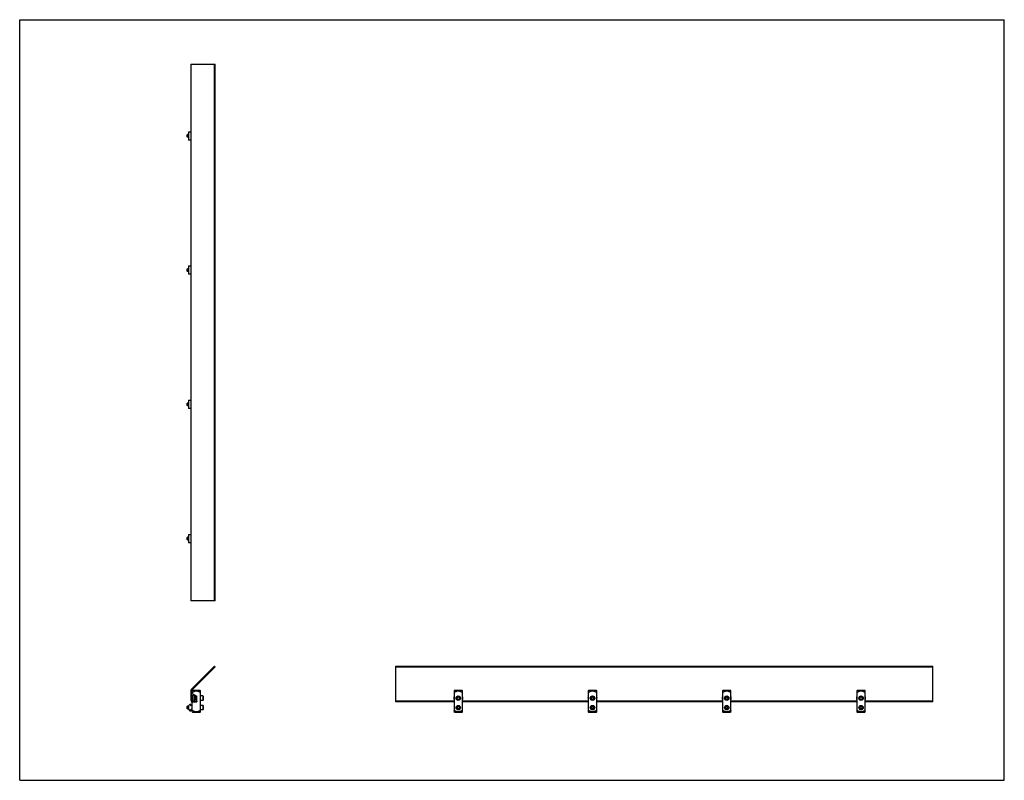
# Model space of a CAD drawing. Header units: inches. Extents: x 0 to 88, y 0 to 68.
import ezdxf

# ---------------------------------------------------------------- set-up
doc = ezdxf.new("R2010")
doc.units = ezdxf.units.IN
doc.header["$LTSCALE"] = 4.84
doc.header["$MEASUREMENT"] = 0
doc.layers.get('0').update_dxf_attribs({"linetype": 'CONTINUOUS'})
for name, color, linetype in [('207127_LLLLL_207127_04800_BL3', 7, 'CONTINUOUS'), ('207128_BL0', 7, 'CONTINUOUS'), ('207128_BL12', 7, 'CONTINUOUS'), ('207128_BL14', 7, 'CONTINUOUS'), ('639971M_BL10', 7, 'CONTINUOUS'), ('639971M_BL2', 7, 'CONTINUOUS'), ('639971M_BL7', 7, 'CONTINUOUS'), ('807_2005_BL18', 7, 'CONTINUOUS'), ('807_2005_BL19', 7, 'CONTINUOUS'), ('807_2005_BL5', 7, 'CONTINUOUS'), ('9206XXM_920618M_BL13', 7, 'CONTINUOUS'), ('9206XXM_920618M_BL17', 7, 'CONTINUOUS'), ('9206XXM_920618M_BL4', 7, 'CONTINUOUS'), ('9206XXM_920630M_BL1', 7, 'CONTINUOUS'), ('9206XXM_920630M_BL6', 7, 'CONTINUOUS'), ('9206XXM_920630M_BL8', 7, 'CONTINUOUS'), ('PRT0001_BL9', 7, 'CONTINUOUS'), ('PRT0002_BL20', 7, 'CONTINUOUS'), ('PRT0003_BL16', 7, 'CONTINUOUS'), ('PRT0004_BL11', 7, 'CONTINUOUS'), ('PRT0005_BL15', 7, 'CONTINUOUS')]:
    doc.layers.add(name, color=color, linetype=linetype)

# ---------------------------------------------------------------- blocks, each defined once
blk = doc.blocks.new('207128_BL0', base_point=(27.492, 7.056))
at = {"layer": '207128_BL0', "color": 7, "linetype": 'CONTINUOUS'}
for p, q in [((15.464, 8.052), (15.414, 8.002)), ((15.414, 7.772), (15.414, 8.002)), ((15.464, 8.052), (16.114, 8.052)), ((16.114, 8.052), (16.164, 8.002)), ((16.164, 6.109), (16.164, 8.002)), ((38.87, 8.052), (38.82, 8.002)), ((38.82, 8.002), (38.82, 6.109)), ((38.87, 8.052), (39.52, 8.052)), ((39.57, 8.002), (39.52, 8.052)), ((39.57, 6.109), (39.57, 8.002)), ((15.414, 7.772), (15.834, 7.529)), ((15.834, 7.09), (15.834, 7.529)), ((15.414, 7.009), (15.834, 7.009)), ((15.414, 6.109), (15.414, 7.009)), ((15.464, 6.059), (15.414, 6.109)), ((16.114, 6.059), (15.464, 6.059)), ((16.114, 6.059), (16.164, 6.109)), ((38.87, 6.059), (38.82, 6.109)), ((39.52, 6.059), (38.87, 6.059)), ((39.57, 6.109), (39.52, 6.059))]:
    blk.add_line(p, q, dxfattribs=at)
for points, knots in [([(15.414, 7.846), (15.428, 7.856), (15.456, 7.876), (15.499, 7.904), (15.544, 7.93), (15.59, 7.953), (15.637, 7.973), (15.686, 7.989), (15.737, 7.999), (15.771, 8.002), (15.789, 8.002)], [0, 0, 0, 0, 0.125001, 0.250008, 0.375013, 0.500019, 0.625027, 0.750034, 0.875024, 1, 1, 1, 1]), ([(15.789, 8.002), (15.806, 8.002), (15.84, 7.999), (15.891, 7.989), (15.94, 7.973), (15.987, 7.953), (16.033, 7.93), (16.078, 7.904), (16.121, 7.876), (16.15, 7.856), (16.164, 7.846)], [0, 0, 0, 0, 0.124976, 0.249965, 0.374972, 0.49998, 0.624987, 0.749992, 0.874999, 1, 1, 1, 1]), ([(38.82, 7.846), (38.834, 7.856), (38.863, 7.876), (38.906, 7.904), (38.951, 7.93), (38.989, 7.949), (39.02, 7.963), (39.052, 7.976), (39.093, 7.989), (39.144, 7.999), (39.195, 8.003), (39.247, 7.999), (39.297, 7.989), (39.347, 7.973), (39.394, 7.953), (39.44, 7.93), (39.484, 7.904), (39.528, 7.876), (39.556, 7.856), (39.57, 7.846)], [0, 0, 0, 0, 0.062501, 0.125003, 0.187505, 0.250006, 0.281263, 0.312519, 0.375019, 0.437514, 0.500007, 0.562499, 0.624994, 0.687493, 0.749994, 0.812495, 0.874997, 0.937499, 1, 1, 1, 1]), ([(15.789, 6.109), (15.78, 6.109), (15.763, 6.11), (15.729, 6.113), (15.686, 6.122), (15.637, 6.138), (15.59, 6.158), (15.544, 6.182), (15.499, 6.207), (15.456, 6.235), (15.428, 6.255), (15.414, 6.265)], [0, 0, 0, 0, 0.062509, 0.125036, 0.250019, 0.375015, 0.500015, 0.625014, 0.75001, 0.875007, 1, 1, 1, 1]), ([(16.164, 6.265), (16.15, 6.255), (16.121, 6.235), (16.078, 6.207), (16.033, 6.182), (15.987, 6.158), (15.94, 6.138), (15.891, 6.122), (15.84, 6.112), (15.806, 6.109), (15.789, 6.109)], [0, 0, 0, 0, 0.125002, 0.250008, 0.375013, 0.50002, 0.625029, 0.750035, 0.875026, 1, 1, 1, 1]), ([(39.57, 6.265), (39.556, 6.255), (39.528, 6.235), (39.484, 6.207), (39.44, 6.182), (39.394, 6.158), (39.347, 6.138), (39.297, 6.122), (39.247, 6.112), (39.195, 6.108), (39.144, 6.112), (39.093, 6.122), (39.044, 6.138), (38.996, 6.158), (38.951, 6.182), (38.906, 6.207), (38.863, 6.235), (38.834, 6.255), (38.82, 6.265)], [0, 0, 0, 0, 0.062501, 0.125005, 0.187507, 0.250009, 0.31251, 0.37501, 0.437506, 0.5, 0.562493, 0.62499, 0.687489, 0.749991, 0.812493, 0.874995, 0.937499, 1, 1, 1, 1])]:
    blk.add_open_spline(points, degree=3, knots=knots, dxfattribs=at)
blk = doc.blocks.new('9206XXM_920630M_BL1', base_point=(27.187, 14.015))
at = {"layer": '9206XXM_920630M_BL1', "color": 7, "linetype": 'CONTINUOUS'}
for p, q in [((15.002, 21.729), (14.982, 21.709)), ((14.982, 21.513), (14.982, 21.709)), ((14.982, 21.513), (15.002, 21.493)), ((15.086, 21.729), (15.002, 21.729)), ((15.002, 21.493), (15.002, 21.729)), ((15.086, 21.493), (15.002, 21.493)), ((14.982, 6.596), (15.002, 6.615)), ((14.982, 6.399), (14.982, 6.596)), ((14.982, 6.399), (15.002, 6.379)), ((15.086, 6.615), (15.002, 6.615)), ((15.002, 6.379), (15.002, 6.615)), ((15.086, 6.379), (15.002, 6.379)), ((16.38, 6.694), (16.164, 6.694)), ((16.38, 6.3), (16.164, 6.3)), ((16.4, 6.674), (16.38, 6.694)), ((16.38, 6.694), (16.38, 6.3)), ((16.4, 6.32), (16.38, 6.3)), ((16.4, 6.674), (16.4, 6.32)), ((39.097, 6.554), (39.195, 6.611)), ((39.097, 6.44), (39.097, 6.554)), ((39.195, 6.384), (39.097, 6.44)), ((39.195, 6.611), (39.294, 6.554)), ((39.294, 6.44), (39.195, 6.384)), ((39.294, 6.554), (39.294, 6.44))]:
    blk.add_line(p, q, dxfattribs=at)
for radius in [0.197, 0.177, 0.114]:
    blk.add_circle((39.195, 6.497), radius, dxfattribs=at)
blk = doc.blocks.new('639971M_BL2', base_point=(15.25, 14.101))
at = {"layer": '639971M_BL2', "color": 7, "linetype": 'CONTINUOUS'}
for p, q in [((15.086, 21.986), (15.284, 21.986)), ((15.086, 21.986), (15.086, 21.236)), ((15.284, 21.236), (15.086, 21.236)), ((15.086, 6.63), (15.086, 6.365)), ((15.221, 6.773), (15.091, 6.644)), ((15.091, 6.351), (15.221, 6.222)), ((15.299, 6.779), (15.235, 6.779)), ((15.235, 6.216), (15.299, 6.216)), ((15.309, 6.676), (15.309, 6.769)), ((15.309, 6.226), (15.309, 6.318)), ((15.394, 6.684), (15.324, 6.684)), ((15.324, 6.684), (15.324, 6.676)), ((15.324, 6.318), (15.324, 6.311)), ((15.324, 6.311), (15.394, 6.311)), ((15.414, 6.331), (15.414, 6.664))]:
    blk.add_line(p, q, dxfattribs=at)
for centre, radius, start, end in [((15.106, 6.63), 0.02, 135, 180), ((15.106, 6.365), 0.02, 180, 225), ((15.235, 6.759), 0.02, 90, 135), ((15.235, 6.236), 0.02, 225, 270), ((15.299, 6.769), 0.01, 0, 90), ((15.299, 6.226), 0.01, 270, 360), ((15.316, 6.676), 0.0075, 180, 360), ((15.316, 6.318), 0.0075, 0, 180), ((15.394, 6.664), 0.02, 0, 90), ((15.394, 6.331), 0.02, 270, 360)]:
    blk.add_arc(centre, radius, start, end, dxfattribs=at)
blk = doc.blocks.new('207127_LLLLL_207127_04800_BL3', base_point=(48.451, 35.525))
at = {"layer": '207127_LLLLL_207127_04800_BL3', "color": 7, "linetype": 'CONTINUOUS'}
for p, q in [((15.284, 64.034), (15.284, 16.034)), ((15.284, 64.034), (17.458, 64.034)), ((17.405, 16.034), (17.405, 64.034)), ((17.458, 16.034), (17.458, 64.034)), ((17.458, 16.034), (15.284, 16.034)), ((17.405, 10.199), (15.327, 8.121)), ((15.381, 8.068), (17.458, 10.146)), ((17.458, 10.146), (17.405, 10.199)), ((33.619, 7.015), (33.619, 10.199)), ((33.619, 10.199), (81.619, 10.199)), ((33.619, 10.146), (81.619, 10.146)), ((81.619, 7.015), (81.619, 10.199)), ((15.284, 8.015), (15.284, 7.165)), ((15.359, 8.015), (15.359, 7.165)), ((15.834, 7.09), (15.434, 7.09)), ((15.834, 7.09), (15.834, 7.015)), ((38.82, 7.09), (33.619, 7.09)), ((50.82, 7.09), (39.57, 7.09)), ((62.82, 7.09), (51.57, 7.09)), ((74.82, 7.09), (63.57, 7.09)), ((81.619, 7.09), (75.57, 7.09)), ((15.834, 7.015), (15.434, 7.015)), ((38.82, 7.015), (33.619, 7.015)), ((50.82, 7.015), (39.57, 7.015)), ((62.82, 7.015), (51.57, 7.015)), ((74.82, 7.015), (63.57, 7.015)), ((81.619, 7.015), (75.57, 7.015))]:
    blk.add_line(p, q, dxfattribs=at)
for centre, radius, start, end in [((15.434, 8.015), 0.15, 135, 180), ((15.434, 8.015), 0.075, 135, 180), ((15.434, 7.165), 0.15, 180, 270), ((15.434, 7.165), 0.075, 180, 270)]:
    blk.add_arc(centre, radius, start, end, dxfattribs=at)
blk = doc.blocks.new('9206XXM_920618M_BL4', base_point=(27.423, 7.346))
at = {"layer": '9206XXM_920618M_BL4', "color": 7, "linetype": 'CONTINUOUS'}
for p, q in [((15.455, 7.445), (15.475, 7.464)), ((15.455, 7.248), (15.455, 7.445)), ((15.455, 7.248), (15.475, 7.228)), ((15.475, 7.228), (15.475, 7.464)), ((15.498, 7.464), (15.475, 7.464)), ((15.498, 7.228), (15.475, 7.228)), ((15.834, 7.464), (15.671, 7.464)), ((15.834, 7.228), (15.671, 7.228)), ((16.38, 7.543), (16.164, 7.543)), ((16.38, 7.149), (16.164, 7.149)), ((16.4, 7.523), (16.38, 7.543)), ((16.38, 7.543), (16.38, 7.149)), ((16.4, 7.169), (16.38, 7.149)), ((16.4, 7.523), (16.4, 7.169)), ((39.097, 7.403), (39.195, 7.46)), ((39.097, 7.289), (39.097, 7.403)), ((39.195, 7.233), (39.097, 7.289)), ((39.195, 7.46), (39.294, 7.403)), ((39.294, 7.289), (39.195, 7.233)), ((39.294, 7.403), (39.294, 7.289))]:
    blk.add_line(p, q, dxfattribs=at)
for radius in [0.197, 0.177, 0.114]:
    blk.add_circle((39.195, 7.346), radius, dxfattribs=at)
blk = doc.blocks.new('807_2005_BL5', base_point=(27.534, 7.346))
at = {"layer": '807_2005_BL5', "color": 7, "linetype": 'CONTINUOUS'}
for p, q in [((15.498, 7.09), (15.498, 7.602)), ((15.624, 7.602), (15.498, 7.602)), ((15.624, 7.602), (15.624, 7.09)), ((15.657, 7.496), (15.624, 7.496)), ((15.624, 7.472), (15.646, 7.409)), ((15.646, 7.283), (15.624, 7.221)), ((15.657, 7.197), (15.624, 7.197)), ((15.646, 7.409), (15.646, 7.283)), ((15.671, 7.482), (15.671, 7.211))]:
    blk.add_line(p, q, dxfattribs=at)
for centre, radius, start, end in [((15.657, 7.482), 0.0142, 0.0248, 90), ((15.657, 7.211), 0.0142, 270, 359.9752), ((39.195, 7.346), 0.404, 158.33665, 201.66336), ((39.195, 7.346), 0.404, 338.33665, 21.66336)]:
    blk.add_arc(centre, radius, start, end, dxfattribs=at)
blk = doc.blocks.new('9206XXM_920630M_BL6', base_point=(45.187, 32.015))
at = {"layer": '9206XXM_920630M_BL6', "color": 7, "linetype": 'CONTINUOUS'}
for p, q in [((15.002, 57.729), (14.982, 57.709)), ((14.982, 57.513), (14.982, 57.709)), ((14.982, 57.513), (15.002, 57.493)), ((15.002, 57.493), (15.002, 57.729)), ((15.086, 57.729), (15.002, 57.729)), ((15.086, 57.493), (15.002, 57.493)), ((75.097, 6.554), (75.195, 6.611)), ((75.097, 6.44), (75.097, 6.554)), ((75.195, 6.384), (75.097, 6.44)), ((75.195, 6.611), (75.294, 6.554)), ((75.294, 6.44), (75.195, 6.384)), ((75.294, 6.554), (75.294, 6.44))]:
    blk.add_line(p, q, dxfattribs=at)
for radius in [0.197, 0.177, 0.114]:
    blk.add_circle((75.195, 6.497), radius, dxfattribs=at)
blk = doc.blocks.new('639971M_BL7', base_point=(15.185, 33.611))
at = {"layer": '639971M_BL7', "color": 7, "linetype": 'CONTINUOUS'}
for p, q in [((15.086, 33.986), (15.284, 33.986)), ((15.086, 33.986), (15.086, 33.236)), ((15.284, 33.236), (15.086, 33.236))]:
    blk.add_line(p, q, dxfattribs=at)
blk = doc.blocks.new('9206XXM_920630M_BL8', base_point=(33.187, 20.015))
at = {"layer": '9206XXM_920630M_BL8', "color": 7, "linetype": 'CONTINUOUS'}
for p, q in [((15.002, 33.729), (14.982, 33.709)), ((14.982, 33.513), (14.982, 33.709)), ((14.982, 33.513), (15.002, 33.493)), ((15.086, 33.729), (15.002, 33.729)), ((15.002, 33.493), (15.002, 33.729)), ((15.086, 33.493), (15.002, 33.493)), ((51.097, 6.554), (51.195, 6.611)), ((51.097, 6.44), (51.097, 6.554)), ((51.195, 6.384), (51.097, 6.44)), ((51.195, 6.611), (51.294, 6.554)), ((51.294, 6.44), (51.195, 6.384)), ((51.294, 6.554), (51.294, 6.44))]:
    blk.add_line(p, q, dxfattribs=at)
for radius in [0.197, 0.177, 0.114]:
    blk.add_circle((51.195, 6.497), radius, dxfattribs=at)
blk = doc.blocks.new('PRT0001_BL9', base_point=(39.187, 26.015))
at = {"layer": 'PRT0001_BL9', "color": 7, "linetype": 'CONTINUOUS'}
for p, q in [((15.002, 45.729), (14.982, 45.709)), ((14.982, 45.513), (14.982, 45.709)), ((14.982, 45.513), (15.002, 45.493)), ((15.002, 45.493), (15.002, 45.729)), ((15.086, 45.729), (15.002, 45.729)), ((15.086, 45.493), (15.002, 45.493)), ((63.097, 6.554), (63.195, 6.611)), ((63.097, 6.44), (63.097, 6.554)), ((63.195, 6.384), (63.097, 6.44)), ((63.195, 6.611), (63.294, 6.554)), ((63.294, 6.44), (63.195, 6.384)), ((63.294, 6.554), (63.294, 6.44))]:
    blk.add_line(p, q, dxfattribs=at)
for radius in [0.197, 0.177, 0.114]:
    blk.add_circle((63.195, 6.497), radius, dxfattribs=at)
blk = doc.blocks.new('639971M_BL10', base_point=(15.185, 57.611))
at = {"layer": '639971M_BL10', "color": 7, "linetype": 'CONTINUOUS'}
for p, q in [((15.086, 57.986), (15.086, 57.236)), ((15.086, 57.986), (15.284, 57.986)), ((15.284, 57.236), (15.086, 57.236))]:
    blk.add_line(p, q, dxfattribs=at)
blk = doc.blocks.new('PRT0004_BL11', base_point=(15.185, 45.611))
at = {"layer": 'PRT0004_BL11', "color": 7, "linetype": 'CONTINUOUS'}
for p, q in [((15.086, 45.986), (15.086, 45.236)), ((15.086, 45.986), (15.284, 45.986)), ((15.284, 45.236), (15.086, 45.236))]:
    blk.add_line(p, q, dxfattribs=at)
blk = doc.blocks.new('207128_BL12', base_point=(51.195, 7.056))
at = {"layer": '207128_BL12', "color": 7, "linetype": 'CONTINUOUS'}
for p, q in [((50.87, 8.052), (50.82, 8.002)), ((50.82, 8.002), (50.82, 6.109)), ((50.87, 8.052), (51.52, 8.052)), ((51.57, 8.002), (51.52, 8.052)), ((51.57, 6.109), (51.57, 8.002)), ((50.87, 6.059), (50.82, 6.109)), ((51.52, 6.059), (50.87, 6.059)), ((51.57, 6.109), (51.52, 6.059))]:
    blk.add_line(p, q, dxfattribs=at)
for points, knots in [([(50.82, 7.846), (50.834, 7.856), (50.863, 7.876), (50.906, 7.904), (50.951, 7.93), (50.989, 7.949), (51.02, 7.963), (51.052, 7.976), (51.093, 7.989), (51.144, 7.999), (51.195, 8.003), (51.247, 7.999), (51.297, 7.989), (51.347, 7.973), (51.394, 7.953), (51.44, 7.93), (51.484, 7.904), (51.528, 7.876), (51.556, 7.856), (51.57, 7.846)], [0, 0, 0, 0, 0.062501, 0.125003, 0.187505, 0.250006, 0.281263, 0.312519, 0.375019, 0.437514, 0.500007, 0.562499, 0.624994, 0.687493, 0.749994, 0.812495, 0.874997, 0.937499, 1, 1, 1, 1]), ([(51.57, 6.265), (51.556, 6.255), (51.528, 6.235), (51.484, 6.207), (51.44, 6.182), (51.394, 6.158), (51.347, 6.138), (51.297, 6.122), (51.247, 6.112), (51.195, 6.108), (51.144, 6.112), (51.093, 6.122), (51.044, 6.138), (50.996, 6.158), (50.951, 6.182), (50.906, 6.207), (50.863, 6.235), (50.834, 6.255), (50.82, 6.265)], [0, 0, 0, 0, 0.062501, 0.125005, 0.187507, 0.250009, 0.31251, 0.37501, 0.437506, 0.5, 0.562493, 0.62499, 0.687489, 0.749991, 0.812493, 0.874995, 0.937499, 1, 1, 1, 1])]:
    blk.add_open_spline(points, degree=3, knots=knots, dxfattribs=at)
blk = doc.blocks.new('9206XXM_920618M_BL13', base_point=(51.195, 7.346))
at = {"layer": '9206XXM_920618M_BL13', "color": 7, "linetype": 'CONTINUOUS'}
for p, q in [((51.097, 7.403), (51.195, 7.46)), ((51.097, 7.289), (51.097, 7.403)), ((51.195, 7.233), (51.097, 7.289)), ((51.195, 7.46), (51.294, 7.403)), ((51.294, 7.289), (51.195, 7.233)), ((51.294, 7.403), (51.294, 7.289))]:
    blk.add_line(p, q, dxfattribs=at)
for radius in [0.197, 0.177, 0.114]:
    blk.add_circle((51.195, 7.346), radius, dxfattribs=at)
blk = doc.blocks.new('207128_BL14', base_point=(75.195, 7.056))
at = {"layer": '207128_BL14', "color": 7, "linetype": 'CONTINUOUS'}
for p, q in [((74.87, 8.052), (74.82, 8.002)), ((74.82, 8.002), (74.82, 6.109)), ((74.87, 8.052), (75.52, 8.052)), ((75.57, 8.002), (75.52, 8.052)), ((75.57, 6.109), (75.57, 8.002)), ((74.87, 6.059), (74.82, 6.109)), ((75.52, 6.059), (74.87, 6.059)), ((75.57, 6.109), (75.52, 6.059))]:
    blk.add_line(p, q, dxfattribs=at)
for points, knots in [([(74.82, 7.846), (74.834, 7.856), (74.863, 7.876), (74.906, 7.904), (74.951, 7.93), (74.989, 7.949), (75.02, 7.963), (75.052, 7.976), (75.093, 7.989), (75.144, 7.999), (75.195, 8.003), (75.247, 7.999), (75.297, 7.989), (75.347, 7.973), (75.394, 7.953), (75.44, 7.93), (75.484, 7.904), (75.528, 7.876), (75.556, 7.856), (75.57, 7.846)], [0, 0, 0, 0, 0.062501, 0.125003, 0.187505, 0.250006, 0.281263, 0.312519, 0.375019, 0.437514, 0.500007, 0.562499, 0.624994, 0.687493, 0.749994, 0.812495, 0.874997, 0.937499, 1, 1, 1, 1]), ([(75.57, 6.265), (75.556, 6.255), (75.528, 6.235), (75.484, 6.207), (75.44, 6.182), (75.394, 6.158), (75.347, 6.138), (75.297, 6.122), (75.247, 6.112), (75.195, 6.108), (75.144, 6.112), (75.093, 6.122), (75.044, 6.138), (74.996, 6.158), (74.951, 6.182), (74.906, 6.207), (74.863, 6.235), (74.834, 6.255), (74.82, 6.265)], [0, 0, 0, 0, 0.062501, 0.125005, 0.187507, 0.250009, 0.31251, 0.37501, 0.437506, 0.5, 0.562493, 0.62499, 0.687489, 0.749991, 0.812493, 0.874995, 0.937499, 1, 1, 1, 1])]:
    blk.add_open_spline(points, degree=3, knots=knots, dxfattribs=at)
blk = doc.blocks.new('PRT0005_BL15', base_point=(63.195, 7.056))
at = {"layer": 'PRT0005_BL15', "color": 7, "linetype": 'CONTINUOUS'}
for p, q in [((62.87, 8.052), (62.82, 8.002)), ((62.82, 8.002), (62.82, 6.109)), ((62.87, 8.052), (63.52, 8.052)), ((63.57, 8.002), (63.52, 8.052)), ((63.57, 6.109), (63.57, 8.002)), ((62.87, 6.059), (62.82, 6.109)), ((63.52, 6.059), (62.87, 6.059)), ((63.57, 6.109), (63.52, 6.059))]:
    blk.add_line(p, q, dxfattribs=at)
for points, knots in [([(62.82, 7.846), (62.834, 7.856), (62.863, 7.876), (62.906, 7.904), (62.951, 7.93), (62.989, 7.949), (63.02, 7.963), (63.052, 7.976), (63.093, 7.989), (63.144, 7.999), (63.195, 8.003), (63.247, 7.999), (63.297, 7.989), (63.347, 7.973), (63.394, 7.953), (63.44, 7.93), (63.484, 7.904), (63.528, 7.876), (63.556, 7.856), (63.57, 7.846)], [0, 0, 0, 0, 0.062501, 0.125003, 0.187505, 0.250006, 0.281263, 0.312519, 0.375019, 0.437514, 0.500007, 0.562499, 0.624994, 0.687493, 0.749994, 0.812495, 0.874997, 0.937499, 1, 1, 1, 1]), ([(63.57, 6.265), (63.556, 6.255), (63.528, 6.235), (63.484, 6.207), (63.44, 6.182), (63.394, 6.158), (63.347, 6.138), (63.297, 6.122), (63.247, 6.112), (63.195, 6.108), (63.144, 6.112), (63.093, 6.122), (63.044, 6.138), (62.996, 6.158), (62.951, 6.182), (62.906, 6.207), (62.863, 6.235), (62.834, 6.255), (62.82, 6.265)], [0, 0, 0, 0, 0.062501, 0.125005, 0.187507, 0.250009, 0.31251, 0.37501, 0.437506, 0.5, 0.562493, 0.62499, 0.687489, 0.749991, 0.812493, 0.874995, 0.937499, 1, 1, 1, 1])]:
    blk.add_open_spline(points, degree=3, knots=knots, dxfattribs=at)
blk = doc.blocks.new('PRT0003_BL16', base_point=(63.195, 7.346))
at = {"layer": 'PRT0003_BL16', "color": 7, "linetype": 'CONTINUOUS'}
for p, q in [((63.097, 7.403), (63.195, 7.46)), ((63.097, 7.289), (63.097, 7.403)), ((63.195, 7.233), (63.097, 7.289)), ((63.195, 7.46), (63.294, 7.403)), ((63.294, 7.289), (63.195, 7.233)), ((63.294, 7.403), (63.294, 7.289))]:
    blk.add_line(p, q, dxfattribs=at)
for radius in [0.197, 0.177, 0.114]:
    blk.add_circle((63.195, 7.346), radius, dxfattribs=at)
blk = doc.blocks.new('9206XXM_920618M_BL17', base_point=(75.195, 7.346))
at = {"layer": '9206XXM_920618M_BL17', "color": 7, "linetype": 'CONTINUOUS'}
for p, q in [((75.097, 7.403), (75.195, 7.46)), ((75.097, 7.289), (75.097, 7.403)), ((75.195, 7.233), (75.097, 7.289)), ((75.195, 7.46), (75.294, 7.403)), ((75.294, 7.289), (75.195, 7.233)), ((75.294, 7.403), (75.294, 7.289))]:
    blk.add_line(p, q, dxfattribs=at)
for radius in [0.197, 0.177, 0.114]:
    blk.add_circle((75.195, 7.346), radius, dxfattribs=at)
blk = doc.blocks.new('807_2005_BL18', base_point=(51.195, 7.346))
at = {"layer": '807_2005_BL18', "color": 7, "linetype": 'CONTINUOUS'}
for start, end in [(158.33665, 201.66336), (338.33665, 21.66336)]:
    blk.add_arc((51.195, 7.346), 0.404, start, end, dxfattribs=at)
blk = doc.blocks.new('807_2005_BL19', base_point=(75.195, 7.346))
at = {"layer": '807_2005_BL19', "color": 7, "linetype": 'CONTINUOUS'}
for start, end in [(158.33665, 201.66336), (338.33665, 21.66336)]:
    blk.add_arc((75.195, 7.346), 0.404, start, end, dxfattribs=at)
blk = doc.blocks.new('PRT0002_BL20', base_point=(63.195, 7.346))
at = {"layer": 'PRT0002_BL20', "color": 7, "linetype": 'CONTINUOUS'}
for start, end in [(158.33665, 201.66336), (338.33665, 21.66336)]:
    blk.add_arc((63.195, 7.346), 0.404, start, end, dxfattribs=at)

msp = doc.modelspace()

# ---------------------------------------------------------------- linework, layer by layer
at = {"color": 7, "linetype": 'CONTINUOUS'}
for p, q in [((0, 0), (0, 68)), ((0, 68), (88, 68)), ((88, 0), (88, 68)), ((0, 0), (88, 0))]:
    msp.add_line(p, q, dxfattribs=at)

# ---------------------------------------------------------------- block references
at = {"layer": '207127_LLLLL_207127_04800_BL3'}
msp.add_blockref('207127_LLLLL_207127_04800_BL3', (48.451, 35.525), dxfattribs=at)
at = {"layer": '207128_BL0'}
msp.add_blockref('207128_BL0', (27.492, 7.056), dxfattribs=at)
at = {"layer": '207128_BL12'}
msp.add_blockref('207128_BL12', (51.195, 7.056), dxfattribs=at)
at = {"layer": '207128_BL14'}
msp.add_blockref('207128_BL14', (75.195, 7.056), dxfattribs=at)
at = {"layer": '639971M_BL10'}
msp.add_blockref('639971M_BL10', (15.185, 57.611), dxfattribs=at)
at = {"layer": '639971M_BL2'}
msp.add_blockref('639971M_BL2', (15.25, 14.101), dxfattribs=at)
at = {"layer": '639971M_BL7'}
msp.add_blockref('639971M_BL7', (15.185, 33.611), dxfattribs=at)
at = {"layer": '807_2005_BL18'}
msp.add_blockref('807_2005_BL18', (51.195, 7.346), dxfattribs=at)
at = {"layer": '807_2005_BL19'}
msp.add_blockref('807_2005_BL19', (75.195, 7.346), dxfattribs=at)
at = {"layer": '807_2005_BL5'}
msp.add_blockref('807_2005_BL5', (27.534, 7.346), dxfattribs=at)
at = {"layer": '9206XXM_920618M_BL13'}
msp.add_blockref('9206XXM_920618M_BL13', (51.195, 7.346), dxfattribs=at)
at = {"layer": '9206XXM_920618M_BL17'}
msp.add_blockref('9206XXM_920618M_BL17', (75.195, 7.346), dxfattribs=at)
at = {"layer": '9206XXM_920618M_BL4'}
msp.add_blockref('9206XXM_920618M_BL4', (27.423, 7.346), dxfattribs=at)
at = {"layer": '9206XXM_920630M_BL1'}
msp.add_blockref('9206XXM_920630M_BL1', (27.187, 14.015), dxfattribs=at)
at = {"layer": '9206XXM_920630M_BL6'}
msp.add_blockref('9206XXM_920630M_BL6', (45.187, 32.015), dxfattribs=at)
at = {"layer": '9206XXM_920630M_BL8'}
msp.add_blockref('9206XXM_920630M_BL8', (33.187, 20.015), dxfattribs=at)
at = {"layer": 'PRT0001_BL9'}
msp.add_blockref('PRT0001_BL9', (39.187, 26.015), dxfattribs=at)
at = {"layer": 'PRT0002_BL20'}
msp.add_blockref('PRT0002_BL20', (63.195, 7.346), dxfattribs=at)
at = {"layer": 'PRT0003_BL16'}
msp.add_blockref('PRT0003_BL16', (63.195, 7.346), dxfattribs=at)
at = {"layer": 'PRT0004_BL11'}
msp.add_blockref('PRT0004_BL11', (15.185, 45.611), dxfattribs=at)
at = {"layer": 'PRT0005_BL15'}
msp.add_blockref('PRT0005_BL15', (63.195, 7.056), dxfattribs=at)

doc.saveas('drawing.dxf')
